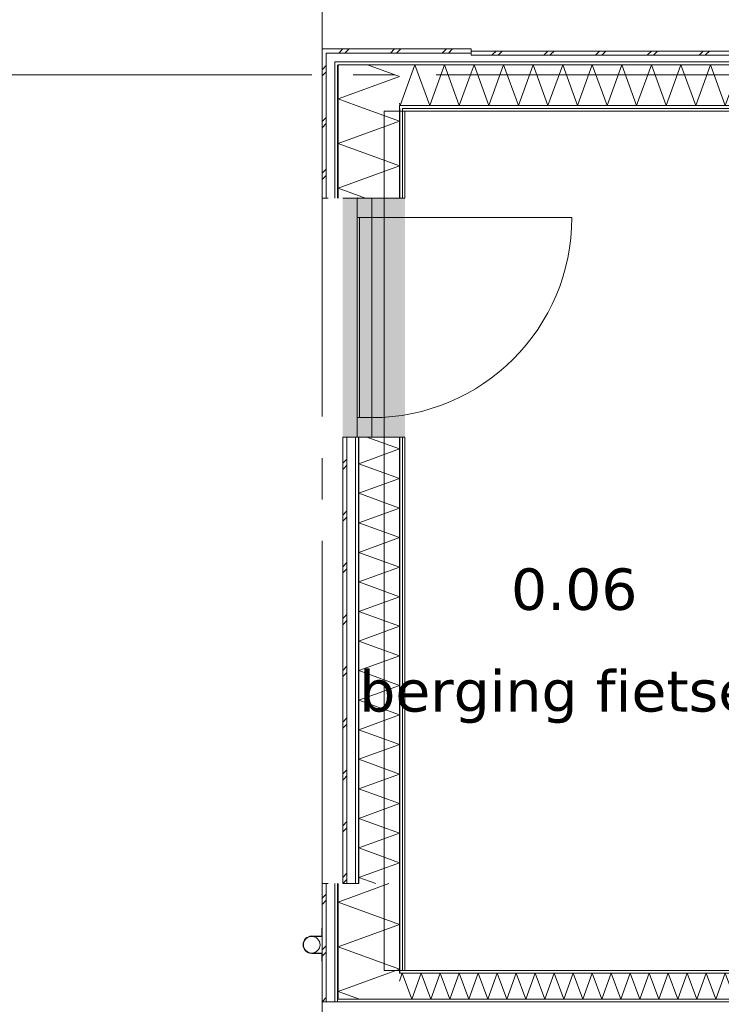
# Model space of a CAD drawing. Header units: millimetres. Extents: x -14925 to 266687, y -3550 to 35834.
# Tile 230 of 244: x 139939 to 143326, y 13512 to 18266. Entities that reach past the tile are written whole.
import ezdxf
from ezdxf.enums import TextEntityAlignment as Align

# ---------------------------------------------------------------- set-up
doc = ezdxf.new("R2010")
doc.units = ezdxf.units.MM
doc.header["$MEASUREMENT"] = 0
doc.linetypes.add('B0204', pattern=[2600, 2000, -200, 200, -200])
for name, color, linetype in [('52 Riolering.SCHOON', 7, 'Continuous'), ('A Stramien', 7, 'Continuous'), ('New_21 Buitenwanden', 7, 'Continuous'), ('New_21 Buitenwanden Afdek-arcering', 7, 'Continuous'), ('New_21 Buitenwanden Deuren', 7, 'Continuous'), ('New_21 Buitenwanden Doorsnede-arcering', 7, 'Continuous'), ('New_21 Buitenwanden Laagscheidingslijnen', 7, 'Continuous'), ('New_22 C Binnenwanden', 7, 'Continuous'), ('New_22 C Binnenwanden Doorsnede-arcering', 7, 'Continuous'), ('New_22 C Binnenwanden Laagscheidingslijnen', 7, 'Continuous'), ('New_Z Gebruiksopp', 7, 'Continuous'), ('New_Z Gebruiksopp Zone omranding', 7, 'Continuous'), ('New_Z Gebruiksopp Zone tekst', 7, 'Continuous'), ('Tekst_dim 1_ 100 .DO', 7, 'Continuous')]:
    doc.layers.add(name, color=color, linetype=linetype)
doc.styles.add('GENERATED_STYLE_1', font='verdana.ttf')
doc.styles.add('GENERATED_STYLE_2', font='verdana.ttf')
doc.dimstyles.new('GENERATED_STYLE__2', dxfattribs={"dimtxt": 400, "dimasz": 380, "dimexe": 0.18, "dimexo": 0.0625, "dimgap": 0, "dimtad": 1, "dimtih": 1, "dimtoh": 1, "dimdec": 0, "dimzin": 0, "dimdsep": 46, "dimtxsty": 'GENERATED_STYLE_2', "dimblk": 'ARROWHEAD_7', "dimblk1": 'ARROWHEAD_7', "dimblk2": 'ARROWHEAD_7', "dimcen": 0.09, "dimse1": 1, "dimse2": 1, "dimclrd": 9, "dimclre": 9, "dimclrt": 9, "dimadec": 1, "dimazin": 0, "dimtfac": 1, "dimtdec": 4, "dimtmove": 0, "dimatfit": 3, "dimfxl": 1, "dimtolj": 1, "dimtzin": 0, "dimarcsym": 0})
pattern_1 = [(270, (120873.91, 0), (100, 0), [])]
pattern_2 = [(270, (120873.9, 0), (346.41, 0), [0, -200]), (270, (121047.1, -100), (346.41, 0), [0, -200])]
pattern_3 = [(180, (120873.91, 0), (0, 100), [])]
pattern_4 = [(180, (120873.9, 0), (0, 346.41), [0, -200]), (180, (120773.9, -173.2), (0, 346.41), [0, -200])]

# ---------------------------------------------------------------- blocks, each defined once
blk = doc.blocks.new('berging fietsen_0.06_129_1', base_point=(142616.4, 15750))
at = {"layer": 'New_Z Gebruiksopp Zone tekst', "color": 2, "lineweight": 0}
for tag, style, p in [('DUMMY_941', 'GENERATED_STYLE_1', (142616.4, 15687.9)), ('DUMMY_942', 'GENERATED_STYLE_2', (142616.4, 15190.7))]:
    blk.add_attdef(tag, text='', height=200, dxfattribs=dict(at, style=style)).set_placement(p, align=Align.TOP_LEFT)
for tag, style, p in [('ROOM_NUMBER', 'GENERATED_STYLE_1', (142616.4, 15617.1)), ('ROOM_NAME', 'GENERATED_STYLE_2', (142616.4, 15126.2))]:
    blk.add_attdef(tag, text='', height=200, dxfattribs=dict(at, style=style)).set_placement(p, align=Align.TOP_CENTER)
blk = doc.blocks.new('*X3042', base_point=(120873.9, 0))
at = {"layer": 'New_21 Buitenwanden Doorsnede-arcering', "color": 7, "linetype": 'Continuous', "lineweight": 0}
for p, q in [((141498.9, 16125), (141518.9, 16145)), ((141498.9, 16095), (141503.9, 16100)), ((141503.9, 16100), (141518.9, 16115)), ((141498.9, 15875), (141518.9, 15895)), ((141498.9, 15845), (141518.9, 15865)), ((141498.9, 15625), (141518.9, 15645)), ((141498.9, 15595), (141503.9, 15600)), ((141503.9, 15600), (141518.9, 15615)), ((141498.9, 15375), (141518.9, 15395)), ((141498.9, 15345), (141518.9, 15365)), ((141498.9, 15125), (141518.9, 15145)), ((141498.9, 15095), (141503.9, 15100)), ((141503.9, 15100), (141518.9, 15115)), ((141498.9, 14875), (141518.9, 14895)), ((141498.9, 14845), (141518.9, 14865)), ((141498.9, 14625), (141518.9, 14645)), ((141498.9, 14595), (141503.9, 14600)), ((141503.9, 14600), (141518.9, 14615)), ((141498.9, 14375), (141518.9, 14395)), ((141498.9, 14345), (141518.9, 14365)), ((141498.9, 14125), (141518.9, 14145)), ((141498.9, 14095), (141503.9, 14100)), ((141503.9, 14100), (141518.9, 14115))]:
    blk.add_line(p, q, dxfattribs=at)
blk = doc.blocks.new('*X3043', base_point=(120873.9, 0))
at = {"layer": 'New_21 Buitenwanden Doorsnede-arcering', "color": 7, "linetype": 'Continuous', "lineweight": 0}
for p, q in [((141614.7, 16251), (141771.9, 16193.8)), ((141575.9, 16122.4), (141771.9, 16193.8)), ((141575.9, 16122.4), (141771.9, 16051.1)), ((141575.9, 15979.7), (141771.9, 16051.1)), ((141575.9, 15979.7), (141771.9, 15908.4)), ((141575.9, 15837.1), (141771.9, 15908.4)), ((141575.9, 15837.1), (141771.9, 15765.7)), ((141575.9, 15694.4), (141771.9, 15765.7)), ((141575.9, 15694.4), (141771.9, 15623.1)), ((141575.9, 15551.7), (141771.9, 15623.1)), ((141575.9, 15551.7), (141771.9, 15480.4)), ((141575.9, 15409), (141771.9, 15480.4)), ((141575.9, 15409), (141771.9, 15337.7)), ((141575.9, 15266.4), (141771.9, 15337.7)), ((141575.9, 15266.4), (141771.9, 15195)), ((141575.9, 15123.7), (141771.9, 15195)), ((141575.9, 15123.7), (141771.9, 15052.4)), ((141575.9, 14981), (141771.9, 15052.4)), ((141575.9, 14981), (141771.9, 14909.7)), ((141575.9, 14838.3), (141771.9, 14909.7)), ((141575.9, 14838.3), (141771.9, 14767)), ((141575.9, 14695.7), (141771.9, 14767)), ((141575.9, 14695.7), (141771.9, 14624.3)), ((141575.9, 14553), (141771.9, 14624.3)), ((141575.9, 14553), (141771.9, 14481.6)), ((141575.9, 14410.3), (141771.9, 14481.6)), ((141575.9, 14410.3), (141771.9, 14339)), ((141575.9, 14267.6), (141771.9, 14339)), ((141575.9, 14267.6), (141771.9, 14196.3)), ((141575.9, 14125), (141771.9, 14196.3)), ((141575.9, 14125), (141658.2, 14095))]:
    blk.add_line(p, q, dxfattribs=at)
blk = doc.blocks.new('D1 26[179]_1', base_point=(120873.9, 0))
at = {"layer": 'New_21 Buitenwanden Deuren', "color": 7, "linetype": 'Continuous', "lineweight": 0}
for p, q in [((141498.9, 17405), (141518.9, 17405)), ((141518.9, 17405), (141560.9, 17405)), ((141560.9, 17405), (141568.9, 17405)), ((141568.9, 16251), (141568.9, 17405)), ((141568.9, 17311), (141568.9, 17405)), ((141568.9, 17405), (141638.9, 17405)), ((141568.9, 17405), (141575.9, 17405)), ((141568.9, 17405), (141575.9, 17405)), ((141575.9, 17405), (141638.9, 17405)), ((141575.9, 17405), (141638.9, 17405)), ((141638.9, 17405), (141638.9, 17311)), ((141638.9, 17405), (141771.9, 17405)), ((141638.9, 17405), (141771.9, 17405)), ((141771.9, 17405), (141786.9, 17405)), ((141771.9, 17405), (141786.9, 17405)), ((141786.9, 17405), (141798.9, 17405)), ((141786.9, 17405), (141798.9, 17405)), ((141798.9, 17405), (141798.9, 17417)), ((141798.9, 17405), (141798.9, 17417)), ((141638.9, 17311), (141568.9, 17311)), ((141638.9, 17311), (141578.9, 17311)), ((141578.9, 17311), (141578.9, 16345)), ((141638.9, 17311), (142604.9, 17311)), ((141638.9, 16345), (141638.9, 17311)), ((141568.9, 16251), (141568.9, 16345)), ((141568.9, 16345), (141638.9, 16345)), ((141578.9, 16345), (141638.9, 16345)), ((141638.9, 16345), (141638.9, 16251)), ((141498.9, 16251), (141518.9, 16251)), ((141518.9, 16251), (141560.9, 16251)), ((141560.9, 16251), (141568.9, 16251)), ((141638.9, 16251), (141568.9, 16251)), ((141568.9, 16251), (141575.9, 16251)), ((141568.9, 16251), (141575.9, 16251)), ((141575.9, 16251), (141638.9, 16251)), ((141575.9, 16251), (141638.9, 16251)), ((141638.9, 16251), (141771.9, 16251)), ((141638.9, 16251), (141771.9, 16251)), ((141771.9, 16251), (141786.9, 16251)), ((141771.9, 16251), (141786.9, 16251)), ((141786.9, 16251), (141798.9, 16251)), ((141786.9, 16251), (141798.9, 16251)), ((141798.9, 16251), (141798.9, 16239)), ((141798.9, 16251), (141798.9, 16239))]:
    blk.add_line(p, q, dxfattribs=at)
blk.add_arc((141638.9, 17311), 966, 270, 0, dxfattribs=at)
for p in [(141568.9, 17405), (141568.9, 16251)]:
    blk.add_point(p, dxfattribs=at)
blk = doc.blocks.new('Wall_466_1', base_point=(141798.9, 14095))
at = {"layer": 'New_21 Buitenwanden Afdek-arcering', "linetype": 'Continuous', "lineweight": 0, "true_color": 0xffffff}
blk.add_hatch(color=7, dxfattribs=at).paths.add_polyline_path([(141498.9, 17405), (141498.9, 16251), (141798.9, 16251), (141798.9, 17405)])
at = {"layer": 'New_21 Buitenwanden Doorsnede-arcering', "linetype": 'Continuous', "lineweight": 0, "true_color": 0x000000}
h = blk.add_hatch(dxfattribs=at)
h.set_pattern_fill('325_Houtachtig_plaatmate_E0', color=18, style=0, pattern_type=2)
h.set_pattern_definition(pattern_1)
h.paths.add_polyline_path([(141560.9, 14095), (141575.9, 14095), (141575.9, 16251), (141560.9, 16251)])
h = blk.add_hatch(dxfattribs=at)
h.set_pattern_fill('325_Houtachtig_plaatmate_E0', color=18, style=0, pattern_type=2)
h.set_pattern_definition(pattern_1)
h.paths.add_polyline_path([(141771.9, 14095), (141786.9, 14095), (141786.9, 16251), (141771.9, 16251)])
h = blk.add_hatch(dxfattribs=at)
h.set_pattern_fill('720_Gips_0001', color=18, style=0, pattern_type=2)
h.set_pattern_definition(pattern_2)
h.paths.add_polyline_path([(141798.9, 16251), (141786.9, 16251), (141786.9, 14095), (141798.9, 14095)])
at = {"layer": 'New_21 Buitenwanden', "color": 9, "linetype": 'Continuous', "lineweight": 0}
for p, q in [((141498.9, 17405), (141518.9, 17405)), ((141518.9, 17405), (141560.9, 17405)), ((141560.9, 17405), (141568.9, 17405)), ((141568.9, 17405), (141575.9, 17405)), ((141575.9, 17405), (141638.9, 17405)), ((141638.9, 17405), (141771.9, 17405)), ((141771.9, 17405), (141786.9, 17405)), ((141786.9, 17405), (141798.9, 17405)), ((141798.9, 17405), (141798.9, 17417)), ((141498.9, 16251), (141518.9, 16251)), ((141518.9, 16251), (141560.9, 16251)), ((141560.9, 16251), (141568.9, 16251)), ((141568.9, 16251), (141575.9, 16251)), ((141575.9, 16251), (141638.9, 16251)), ((141638.9, 16251), (141771.9, 16251)), ((141771.9, 16251), (141786.9, 16251)), ((141786.9, 16251), (141798.9, 16251)), ((141798.9, 16251), (141798.9, 16239))]:
    blk.add_line(p, q, dxfattribs=at)
at = {"layer": 'New_21 Buitenwanden', "color": 9, "linetype": 'Continuous', "lineweight": 0, "flags": 128}
for points in [[(141498.9, 16251), (141498.9, 14095)], [(141798.9, 14095), (141798.9, 16251)], [(141498.9, 14095), (141575.9, 14095)]]:
    blk.add_lwpolyline(points, dxfattribs=at)
at = {"layer": 'New_21 Buitenwanden Laagscheidingslijnen', "color": 9, "linetype": 'Continuous', "lineweight": 0}
for p, q in [((141518.9, 16251), (141518.9, 14095)), ((141560.9, 16251), (141560.9, 14095)), ((141575.9, 16251), (141575.9, 14095)), ((141771.9, 16251), (141771.9, 14095)), ((141786.9, 16251), (141786.9, 14095))]:
    blk.add_line(p, q, dxfattribs=at)
at = {"layer": 'New_21 Buitenwanden', "color": 1, "lineweight": 0}
for name in ['*X3043', '*X3042']:
    blk.add_blockref(name, (120873.9, 0), dxfattribs=at)
at = {"layer": 'New_21 Buitenwanden Deuren', "color": 7, "linetype": 'Continuous', "lineweight": 0}
blk.add_blockref('D1 26[179]_1', (120873.9, 0), dxfattribs=at)
blk = doc.blocks.new('*X3104', base_point=(120873.9, 0))
at = {"layer": 'New_21 Buitenwanden Doorsnede-arcering', "color": 7, "linetype": 'Continuous', "lineweight": 0}
for p, q in [((141478.9, 18105), (141498.9, 18125)), ((141508.9, 18105), (141528.9, 18125)), ((141728.9, 18105), (141748.9, 18125)), ((141758.9, 18105), (141778.9, 18125)), ((141978.9, 18105), (141998.9, 18125)), ((142008.9, 18105), (142028.9, 18125))]:
    blk.add_line(p, q, dxfattribs=at)
blk = doc.blocks.new('*X3106', base_point=(120873.9, 0))
at = {"layer": 'New_21 Buitenwanden Doorsnede-arcering', "color": 7, "linetype": 'Continuous', "lineweight": 0}
for p, q in [((141847.3, 18048), (141776, 17852)), ((141847.3, 18048), (141918.7, 17852)), ((141990, 18048), (141918.7, 17852)), ((141990, 18048), (142061.3, 17852)), ((142118.9, 18010.2), (142061.3, 17852)), ((141771.9, 17863.2), (141776, 17852))]:
    blk.add_line(p, q, dxfattribs=at)
blk = doc.blocks.new('Wall_477_1', base_point=(141798.9, 17825))
at = {"layer": 'New_21 Buitenwanden Doorsnede-arcering', "linetype": 'Continuous', "lineweight": 0, "true_color": 0x000000}
h = blk.add_hatch(dxfattribs=at)
h.set_pattern_fill('325_Houtachtig_plaatmate_E0', color=18, style=0, pattern_type=2)
h.set_pattern_definition(pattern_3)
h.paths.add_polyline_path([(141475.9, 18048), (141475.9, 18063), (141460.9, 18063), (141460.9, 18048)])
h = blk.add_hatch(dxfattribs=at)
h.set_pattern_fill('325_Houtachtig_plaatmate_E0', color=18, style=0, pattern_type=2)
h.set_pattern_definition(pattern_3)
h.paths.add_polyline_path([(141501.6, 18048), (141481.6, 18063), (141475.9, 18063), (141475.9, 18048)])
h = blk.add_hatch(dxfattribs=at)
h.set_pattern_fill('325_Houtachtig_plaatmate_E0', color=18, style=0, pattern_type=2)
h.set_pattern_definition(pattern_3)
h.paths.add_polyline_path([(142118.9, 18063), (141481.6, 18063), (141501.6, 18048), (142118.9, 18048)])
h = blk.add_hatch(dxfattribs=at)
h.set_pattern_fill('325_Houtachtig_plaatmate_E0', color=18, style=0, pattern_type=2)
h.set_pattern_definition(pattern_3)
h.paths.add_polyline_path([(141771.9, 17845.2), (141782.9, 17837), (141786.9, 17837), (141786.9, 17852), (141771.9, 17852)])
h = blk.add_hatch(dxfattribs=at)
h.set_pattern_fill('325_Houtachtig_plaatmate_E0', color=18, style=0, pattern_type=2)
h.set_pattern_definition(pattern_3)
h.paths.add_polyline_path([(141782.9, 17837), (141771.9, 17845.2), (141771.9, 17837)])
h = blk.add_hatch(dxfattribs=at)
h.set_pattern_fill('325_Houtachtig_plaatmate_E0', color=18, style=0, pattern_type=2)
h.set_pattern_definition(pattern_3)
h.paths.add_polyline_path([(141786.9, 17837), (142118.9, 17837), (142118.9, 17852), (141786.9, 17852)])
h = blk.add_hatch(dxfattribs=at)
h.set_pattern_fill('720_Gips_0001', color=18, style=0, pattern_type=2)
h.set_pattern_definition(pattern_4)
h.paths.add_polyline_path([(141786.9, 17837), (141786.9, 17834), (141798.9, 17825), (141798.9, 17837)])
h = blk.add_hatch(dxfattribs=at)
h.set_pattern_fill('720_Gips_0001', color=18, style=0, pattern_type=2)
h.set_pattern_definition(pattern_4)
h.paths.add_polyline_path([(141798.9, 17825), (141786.9, 17834), (141786.9, 17825)])
h = blk.add_hatch(dxfattribs=at)
h.set_pattern_fill('720_Gips_0001', color=18, style=0, pattern_type=2)
h.set_pattern_definition(pattern_4)
h.paths.add_polyline_path([(141798.9, 17825), (142118.9, 17825), (142118.9, 17837), (141798.9, 17837)])
at = {"layer": 'New_21 Buitenwanden', "color": 9, "linetype": 'Continuous', "lineweight": 0, "flags": 128}
for points in [[(141398.9, 18125), (141398.9, 18105)], [(142118.9, 18125), (141398.9, 18125)], [(142118.9, 18125), (142118.9, 18105)], [(142118.9, 18105), (142118.9, 18095)], [(141798.9, 17825), (142118.9, 17825)]]:
    blk.add_lwpolyline(points, dxfattribs=at)
at = {"layer": 'New_21 Buitenwanden Laagscheidingslijnen', "color": 9, "linetype": 'Continuous', "lineweight": 0}
for p, q in [((141425.6, 18105), (141418.9, 18105)), ((141418.9, 18105), (141418.9, 18063)), ((141460.9, 18105), (141425.6, 18105)), ((142118.9, 18105), (141460.9, 18105)), ((141475.9, 18063), (141460.9, 18063)), ((141460.9, 18063), (141460.9, 18048)), ((141481.6, 18063), (141475.9, 18063)), ((141501.6, 18048), (141475.9, 18048)), ((142118.9, 18063), (141481.6, 18063)), ((141771.9, 18048), (141501.6, 18048)), ((142118.9, 18048), (141771.9, 18048)), ((141786.9, 17852), (141771.9, 17852)), ((141771.9, 17845.2), (141771.9, 17852)), ((141771.9, 17845.2), (141771.9, 17837)), ((142118.9, 17852), (141786.9, 17852)), ((141798.9, 17837), (141786.9, 17837)), ((141786.9, 17834), (141786.9, 17837)), ((141786.9, 17834), (141786.9, 17825)), ((142118.9, 17837), (141798.9, 17837))]:
    blk.add_line(p, q, dxfattribs=at)
at = {"layer": 'New_21 Buitenwanden', "color": 1, "lineweight": 0}
for name in ['*X3104', '*X3106']:
    blk.add_blockref(name, (120873.9, 0), dxfattribs=at)
blk = doc.blocks.new('*X3112', base_point=(120873.9, 0))
at = {"layer": 'New_22 C Binnenwanden Doorsnede-arcering', "color": 7, "linetype": 'Continuous', "lineweight": 0}
for p, q in [((141786.2, 13663), (141771.9, 13623.8)), ((141786.2, 13663), (141832, 13537)), ((141877.9, 13663), (141832, 13537)), ((141877.9, 13663), (141923.8, 13537)), ((141969.6, 13663), (141923.8, 13537)), ((141969.6, 13663), (142015.5, 13537)), ((142061.3, 13663), (142015.5, 13537)), ((142061.3, 13663), (142107.2, 13537)), ((142153.1, 13663), (142107.2, 13537)), ((142153.1, 13663), (142198.9, 13537)), ((142244.8, 13663), (142198.9, 13537)), ((142244.8, 13663), (142290.6, 13537)), ((142336.5, 13663), (142290.6, 13537)), ((142336.5, 13663), (142382.4, 13537)), ((142428.2, 13663), (142382.4, 13537)), ((142428.2, 13663), (142474.1, 13537)), ((142519.9, 13663), (142474.1, 13537)), ((142519.9, 13663), (142565.8, 13537)), ((142611.7, 13663), (142565.8, 13537)), ((142611.7, 13663), (142657.5, 13537)), ((142703.4, 13663), (142657.5, 13537)), ((142703.4, 13663), (142749.2, 13537)), ((142795.1, 13663), (142749.2, 13537)), ((142795.1, 13663), (142841, 13537)), ((142886.8, 13663), (142841, 13537)), ((142886.8, 13663), (142932.7, 13537)), ((142978.5, 13663), (142932.7, 13537)), ((142978.5, 13663), (143024.4, 13537)), ((143070.3, 13663), (143024.4, 13537)), ((143070.3, 13663), (143116.1, 13537)), ((143162, 13663), (143116.1, 13537)), ((143162, 13663), (143207.9, 13537)), ((143253.7, 13663), (143207.9, 13537)), ((143253.7, 13663), (143299.6, 13537)), ((143345.4, 13663), (143299.6, 13537)), ((143345.4, 13663), (143391.3, 13537)), ((143437.2, 13663), (143391.3, 13537)), ((143437.2, 13663), (143483, 13537)), ((143510.9, 13613.6), (143483, 13537))]:
    blk.add_line(p, q, dxfattribs=at)
blk = doc.blocks.new('Wall_478_1', base_point=(148248.9, 13675))
at = {"layer": 'New_22 C Binnenwanden Doorsnede-arcering', "linetype": 'Continuous', "lineweight": 0, "true_color": 0x000000}
h = blk.add_hatch(dxfattribs=at)
h.set_pattern_fill('325_Houtachtig_plaatmate_E0', color=18, style=0, pattern_type=2)
h.set_pattern_definition(pattern_3)
h.paths.add_polyline_path([(141786.9, 13670.5), (141798.9, 13675), (141786.9, 13675)])
h = blk.add_hatch(dxfattribs=at)
h.set_pattern_fill('325_Houtachtig_plaatmate_E0', color=18, style=0, pattern_type=2)
h.set_pattern_definition(pattern_3)
h.paths.add_polyline_path([(141786.9, 13663), (143498.9, 13663), (143498.9, 13675), (141798.9, 13675), (141786.9, 13670.5)])
h = blk.add_hatch(dxfattribs=at)
h.set_pattern_fill('325_Houtachtig_plaatmate_E0', color=18, style=0, pattern_type=2)
h.set_pattern_definition(pattern_3)
h.paths.add_polyline_path([(141475.9, 13525), (148571.9, 13525), (148571.9, 13537), (141475.9, 13537)])
at = {"layer": 'New_21 Buitenwanden Laagscheidingslijnen', "color": 1, "linetype": 'Continuous', "lineweight": 0}
blk.add_line((141798.9, 13675), (141786.9, 13675), dxfattribs=at)
at = {"layer": 'New_22 C Binnenwanden', "color": 1, "linetype": 'Continuous', "lineweight": 0, "flags": 128}
for points in [[(143498.9, 13675), (141798.9, 13675)], [(141475.9, 13525), (148571.9, 13525)]]:
    blk.add_lwpolyline(points, dxfattribs=at)
at = {"layer": 'New_22 C Binnenwanden Laagscheidingslijnen', "color": 1, "linetype": 'Continuous', "lineweight": 0}
for p, q in [((141771.9, 13663), (141786.9, 13663)), ((143510.9, 13663), (141786.9, 13663)), ((141475.9, 13537), (141771.9, 13537)), ((148275.9, 13537), (141771.9, 13537))]:
    blk.add_line(p, q, dxfattribs=at)
at = {"layer": 'New_22 C Binnenwanden', "color": 1, "lineweight": 0}
blk.add_blockref('*X3112', (120873.9, 0), dxfattribs=at)
blk = doc.blocks.new('*X3237', base_point=(120873.9, 0))
at = {"layer": 'New_21 Buitenwanden Doorsnede-arcering', "color": 7, "linetype": 'Continuous', "lineweight": 0}
for p in [(141617.4, 18048), (141640.4, 17943.9)]:
    blk.add_line(p, (141771.9, 17991.8), dxfattribs=at)
blk = doc.blocks.new('*X3239', base_point=(120873.9, 0))
at = {"layer": 'New_21 Buitenwanden Doorsnede-arcering', "color": 7, "linetype": 'Continuous', "lineweight": 0}
for p, q in [((141398.9, 18025), (141418.9, 18045)), ((141398.9, 17995), (141403.9, 18000)), ((141403.9, 18000), (141418.9, 18015)), ((141398.9, 17775), (141418.9, 17795)), ((141398.9, 17745), (141418.9, 17765)), ((141398.9, 17525), (141418.9, 17545)), ((141398.9, 17495), (141403.9, 17500)), ((141403.9, 17500), (141418.9, 17515))]:
    blk.add_line(p, q, dxfattribs=at)
blk = doc.blocks.new('*X3240', base_point=(120873.9, 0))
at = {"layer": 'New_21 Buitenwanden Doorsnede-arcering', "color": 7, "linetype": 'Continuous', "lineweight": 0}
for q in [(141640.4, 17943.9), (141563.9, 17852)]:
    blk.add_line((141475.9, 17884), q, dxfattribs=at)
blk = doc.blocks.new('*X3241', base_point=(120873.9, 0))
at = {"layer": 'New_21 Buitenwanden Doorsnede-arcering', "color": 7, "linetype": 'Continuous', "lineweight": 0}
for p, q in [((141563.9, 17852), (141771.9, 17776.3)), ((141475.9, 17668.6), (141771.9, 17776.3)), ((141475.9, 17668.6), (141771.9, 17560.8)), ((141475.9, 17453.1), (141771.9, 17560.8)), ((141475.9, 17453.1), (141608.1, 17405))]:
    blk.add_line(p, q, dxfattribs=at)
blk = doc.blocks.new('Wall_501_1', base_point=(141798.9, 17405))
at = {"layer": 'New_21 Buitenwanden Doorsnede-arcering', "linetype": 'Continuous', "lineweight": 0, "true_color": 0x000000}
h = blk.add_hatch(dxfattribs=at)
h.set_pattern_fill('325_Houtachtig_plaatmate_E0', color=18, style=0, pattern_type=2)
h.set_pattern_definition(pattern_1)
h.paths.add_polyline_path([(141460.9, 18048), (141460.9, 17405), (141475.9, 17405), (141475.9, 18048)])
h = blk.add_hatch(dxfattribs=at)
h.set_pattern_fill('325_Houtachtig_plaatmate_E0', color=18, style=0, pattern_type=2)
h.set_pattern_definition(pattern_1)
h.paths.add_polyline_path([(141771.9, 17837), (141771.9, 17405), (141786.9, 17405), (141786.9, 17834), (141782.9, 17837)])
h = blk.add_hatch(dxfattribs=at)
h.set_pattern_fill('325_Houtachtig_plaatmate_E0', color=18, style=0, pattern_type=2)
h.set_pattern_definition(pattern_1)
h.paths.add_polyline_path([(141786.9, 17837), (141782.9, 17837), (141786.9, 17834)])
h = blk.add_hatch(dxfattribs=at)
h.set_pattern_fill('720_Gips_0001', color=18, style=0, pattern_type=2)
h.set_pattern_definition(pattern_2)
h.paths.add_polyline_path([(141786.9, 17825), (141786.9, 17405), (141798.9, 17405), (141798.9, 17825)])
at = {"layer": 'New_21 Buitenwanden', "color": 9, "linetype": 'Continuous', "lineweight": 0, "flags": 128}
for points in [[(141398.9, 18105), (141398.9, 17405)], [(141798.9, 17405), (141798.9, 17825)], [(141398.9, 17405), (141418.9, 17405)], [(141418.9, 17405), (141428.9, 17405)]]:
    blk.add_lwpolyline(points, dxfattribs=at)
at = {"layer": 'New_21 Buitenwanden Laagscheidingslijnen', "color": 9, "linetype": 'Continuous', "lineweight": 0}
for p, q in [((141418.9, 18105), (141418.9, 18063)), ((141418.9, 18063), (141418.9, 17405)), ((141460.9, 18063), (141460.9, 18048)), ((141460.9, 18048), (141460.9, 17405)), ((141501.6, 18048), (141475.9, 18048)), ((141475.9, 18048), (141475.9, 17852)), ((141771.9, 18048), (141501.6, 18048)), ((141475.9, 17852), (141475.9, 17405)), ((141771.9, 17845.2), (141771.9, 17852)), ((141771.9, 17845.2), (141771.9, 17837)), ((141771.9, 17837), (141771.9, 17405)), ((141786.9, 17834), (141786.9, 17837)), ((141786.9, 17834), (141786.9, 17825)), ((141786.9, 17825), (141786.9, 17405))]:
    blk.add_line(p, q, dxfattribs=at)
at = {"layer": 'New_21 Buitenwanden', "color": 1, "lineweight": 0}
for name in ['*X3239', '*X3237', '*X3240', '*X3241']:
    blk.add_blockref(name, (120873.9, 0), dxfattribs=at)
blk = doc.blocks.new('*X3244', base_point=(120873.9, 0))
at = {"layer": 'New_21 Buitenwanden Doorsnede-arcering', "color": 7, "linetype": 'Continuous', "lineweight": 0}
blk.add_line((141504, 13564.4), (141579.3, 13537), dxfattribs=at)
blk = doc.blocks.new('*X3246', base_point=(120873.9, 0))
at = {"layer": 'New_21 Buitenwanden Doorsnede-arcering', "color": 7, "linetype": 'Continuous', "lineweight": 0}
for p, q in [((141398.9, 14025), (141418.9, 14045)), ((141398.9, 13995), (141403.9, 14000)), ((141403.9, 14000), (141418.9, 14015)), ((141398.9, 13775), (141418.9, 13795)), ((141398.9, 13745), (141418.9, 13765)), ((141398.9, 13525), (141418.9, 13545))]:
    blk.add_line(p, q, dxfattribs=at)
blk = doc.blocks.new('*X3247', base_point=(120873.9, 0))
at = {"layer": 'New_21 Buitenwanden Doorsnede-arcering', "color": 7, "linetype": 'Continuous', "lineweight": 0}
for p, q in [((141475.9, 14005.6), (141721.6, 14095)), ((141475.9, 14005.6), (141771.9, 13897.8)), ((141475.9, 13790.1), (141771.9, 13897.8)), ((141475.9, 13790.1), (141771.9, 13682.4)), ((141718.7, 13663), (141771.9, 13682.4))]:
    blk.add_line(p, q, dxfattribs=at)
blk = doc.blocks.new('*X3248', base_point=(120873.9, 0))
at = {"layer": 'New_21 Buitenwanden Doorsnede-arcering', "color": 7, "linetype": 'Continuous', "lineweight": 0}
for q in [(141718.7, 13663), (141504, 13564.4)]:
    blk.add_line((141475.9, 13574.6), q, dxfattribs=at)
blk = doc.blocks.new('Wall_502_1', base_point=(141798.9, 13675))
at = {"layer": 'New_21 Buitenwanden Doorsnede-arcering', "linetype": 'Continuous', "lineweight": 0, "true_color": 0x000000}
h = blk.add_hatch(dxfattribs=at)
h.set_pattern_fill('325_Houtachtig_plaatmate_E0', color=18, style=0, pattern_type=2)
h.set_pattern_definition(pattern_1)
h.paths.add_polyline_path([(141460.9, 14095), (141460.9, 13548.2), (141475.9, 13553.9), (141475.9, 14095)])
h = blk.add_hatch(dxfattribs=at)
h.set_pattern_fill('325_Houtachtig_plaatmate_E0', color=18, style=0, pattern_type=2)
h.set_pattern_definition(pattern_1)
h.paths.add_polyline_path([(141786.9, 13675), (141786.9, 14095), (141771.9, 14095), (141771.9, 13675)])
h = blk.add_hatch(dxfattribs=at)
h.set_pattern_fill('720_Gips_0001', color=18, style=0, pattern_type=2)
h.set_pattern_definition(pattern_2)
h.paths.add_polyline_path([(141798.9, 13675), (141798.9, 14095), (141786.9, 14095), (141786.9, 13675)])
h = blk.add_hatch(dxfattribs=at)
h.set_pattern_fill('325_Houtachtig_plaatmate_E0', color=18, style=0, pattern_type=2)
h.set_pattern_definition(pattern_1)
h.paths.add_polyline_path([(141771.9, 13675), (141771.9, 13664.9), (141786.9, 13670.5), (141786.9, 13675)])
h = blk.add_hatch(dxfattribs=at)
h.set_pattern_fill('325_Houtachtig_plaatmate_E0', color=18, style=0, pattern_type=2)
h.set_pattern_definition(pattern_1)
h.paths.add_polyline_path([(141771.9, 13663), (141786.9, 13663), (141786.9, 13670.5), (141771.9, 13664.9)])
h = blk.add_hatch(dxfattribs=at)
h.set_pattern_fill('325_Houtachtig_plaatmate_E0', color=18, style=0, pattern_type=2)
h.set_pattern_definition(pattern_1)
h.paths.add_polyline_path([(141460.9, 13537), (141475.9, 13537), (141475.9, 13553.9), (141460.9, 13548.2)])
h = blk.add_hatch(dxfattribs=at)
h.set_pattern_fill('325_Houtachtig_plaatmate_E0', color=18, style=0, pattern_type=2)
h.set_pattern_definition(pattern_1)
h.paths.add_polyline_path([(141460.9, 13525), (141475.9, 13525), (141475.9, 13537), (141460.9, 13537)])
at = {"layer": 'New_21 Buitenwanden', "color": 9, "linetype": 'Continuous', "lineweight": 0, "flags": 128}
for points in [[(141398.9, 14095), (141418.9, 14095)], [(141398.9, 14095), (141398.9, 13525)], [(141418.9, 14095), (141428.9, 14095)], [(141798.9, 13675), (141798.9, 14095)]]:
    blk.add_lwpolyline(points, dxfattribs=at)
at = {"layer": 'New_21 Buitenwanden Laagscheidingslijnen', "color": 9, "linetype": 'Continuous', "lineweight": 0}
for p, q in [((141418.9, 14095), (141418.9, 13532.5)), ((141460.9, 14095), (141460.9, 13548.2)), ((141475.9, 14095), (141475.9, 13663)), ((141771.9, 14095), (141771.9, 13675)), ((141786.9, 14095), (141786.9, 13675)), ((141475.9, 13663), (141475.9, 13553.9)), ((141771.9, 13675), (141771.9, 13664.9))]:
    blk.add_line(p, q, dxfattribs=at)
at = {"layer": 'New_21 Buitenwanden Laagscheidingslijnen', "color": 1, "linetype": 'Continuous', "lineweight": 0}
blk.add_line((141798.9, 13675), (141786.9, 13675), dxfattribs=at)
at = {"layer": 'New_22 C Binnenwanden', "color": 9, "linetype": 'Continuous', "lineweight": 0, "flags": 128}
for points in [[(141398.9, 13525), (141418.9, 13525)], [(141418.9, 13525), (141460.9, 13525)], [(141460.9, 13525), (141475.9, 13525)]]:
    blk.add_lwpolyline(points, dxfattribs=at)
at = {"layer": 'New_22 C Binnenwanden Laagscheidingslijnen', "color": 9, "linetype": 'Continuous', "lineweight": 0}
for p, q in [((141771.9, 13663), (141771.9, 13664.9)), ((141475.9, 13537), (141475.9, 13553.9)), ((141418.9, 13525), (141418.9, 13532.5)), ((141460.9, 13537), (141460.9, 13548.2)), ((141460.9, 13525), (141460.9, 13537))]:
    blk.add_line(p, q, dxfattribs=at)
at = {"layer": 'New_22 C Binnenwanden Laagscheidingslijnen', "color": 1, "linetype": 'Continuous', "lineweight": 0}
for p, q in [((141771.9, 13663), (141786.9, 13663)), ((141475.9, 13537), (141771.9, 13537))]:
    blk.add_line(p, q, dxfattribs=at)
at = {"layer": 'New_21 Buitenwanden', "color": 1, "lineweight": 0}
for name in ['*X3247', '*X3246', '*X3248', '*X3244']:
    blk.add_blockref(name, (120873.9, 0), dxfattribs=at)
blk = doc.blocks.new('*X3712', base_point=(120873.9, 0))
at = {"layer": 'New_21 Buitenwanden Doorsnede-arcering', "color": 7, "linetype": 'Continuous', "lineweight": 0}
for p, q in [((142223.9, 18100), (142238.9, 18115)), ((142253.9, 18100), (142268.9, 18115)), ((142473.9, 18100), (142488.9, 18115)), ((142503.9, 18100), (142518.9, 18115)), ((142723.9, 18100), (142738.9, 18115)), ((142753.9, 18100), (142768.9, 18115)), ((142973.9, 18100), (142988.9, 18115)), ((143003.9, 18100), (143018.9, 18115)), ((143223.9, 18100), (143238.9, 18115)), ((143253.9, 18100), (143268.9, 18115)), ((142218.9, 18095), (142223.9, 18100)), ((142248.9, 18095), (142253.9, 18100)), ((142468.9, 18095), (142473.9, 18100)), ((142498.9, 18095), (142503.9, 18100)), ((142718.9, 18095), (142723.9, 18100)), ((142748.9, 18095), (142753.9, 18100)), ((142968.9, 18095), (142973.9, 18100)), ((142998.9, 18095), (143003.9, 18100)), ((143218.9, 18095), (143223.9, 18100)), ((143248.9, 18095), (143253.9, 18100))]:
    blk.add_line(p, q, dxfattribs=at)
blk = doc.blocks.new('*X3717', base_point=(120873.9, 0))
at = {"layer": 'New_21 Buitenwanden Doorsnede-arcering', "color": 7, "linetype": 'Continuous', "lineweight": 0}
for p, q in [((142132.7, 18048), (142118.9, 18010.2)), ((142132.7, 18048), (142204, 17852)), ((142275.4, 18048), (142204, 17852)), ((142275.4, 18048), (142346.7, 17852)), ((142418, 18048), (142346.7, 17852)), ((142418, 18048), (142489.4, 17852)), ((142560.7, 18048), (142489.4, 17852)), ((142560.7, 18048), (142632, 17852)), ((142703.4, 18048), (142632, 17852)), ((142703.4, 18048), (142774.7, 17852)), ((142846.1, 18048), (142774.7, 17852)), ((142846.1, 18048), (142917.4, 17852)), ((142988.7, 18048), (142917.4, 17852)), ((142988.7, 18048), (143060.1, 17852)), ((143131.4, 18048), (143060.1, 17852)), ((143131.4, 18048), (143202.8, 17852)), ((143274.1, 18048), (143202.8, 17852)), ((143274.1, 18048), (143345.4, 17852)), ((143416.8, 18048), (143345.4, 17852)), ((143416.8, 18048), (143488.1, 17852)), ((143510.9, 17914.6), (143488.1, 17852))]:
    blk.add_line(p, q, dxfattribs=at)
blk = doc.blocks.new('Wall_584_1', base_point=(142118.9, 17825))
at = {"layer": 'New_21 Buitenwanden Doorsnede-arcering', "linetype": 'Continuous', "lineweight": 0, "true_color": 0x000000}
h = blk.add_hatch(dxfattribs=at)
h.set_pattern_fill('325_Houtachtig_plaatmate_E0', color=18, style=0, pattern_type=2)
h.set_pattern_definition(pattern_3)
h.paths.add_polyline_path([(142118.9, 18063), (142118.9, 18048), (146018.9, 18048), (146018.9, 18063)])
h = blk.add_hatch(dxfattribs=at)
h.set_pattern_fill('325_Houtachtig_plaatmate_E0', color=18, style=0, pattern_type=2)
h.set_pattern_definition(pattern_3)
h.paths.add_polyline_path([(143498.9, 17852), (142118.9, 17852), (142118.9, 17837), (143498.9, 17837)])
h = blk.add_hatch(dxfattribs=at)
h.set_pattern_fill('720_Gips_0001', color=18, style=0, pattern_type=2)
h.set_pattern_definition(pattern_4)
h.paths.add_polyline_path([(143498.9, 17837), (142118.9, 17837), (142118.9, 17825), (143498.9, 17825)])
at = {"layer": 'New_21 Buitenwanden', "color": 9, "linetype": 'Continuous', "lineweight": 0, "flags": 128}
for points in [[(146018.9, 18115), (142118.9, 18115)], [(142118.9, 18105), (142118.9, 18095)], [(142118.9, 17825), (143498.9, 17825)]]:
    blk.add_lwpolyline(points, dxfattribs=at)
at = {"layer": 'New_21 Buitenwanden Laagscheidingslijnen', "color": 9, "linetype": 'Continuous', "lineweight": 0}
for p, q in [((146018.9, 18095), (142118.9, 18095)), ((146018.9, 18063), (142118.9, 18063)), ((143510.9, 18048), (142118.9, 18048)), ((143498.9, 17852), (142118.9, 17852)), ((143498.9, 17837), (142118.9, 17837))]:
    blk.add_line(p, q, dxfattribs=at)
at = {"layer": 'New_21 Buitenwanden', "color": 1, "lineweight": 0}
for name in ['*X3712', '*X3717']:
    blk.add_blockref(name, (120873.9, 0), dxfattribs=at)
blk = doc.blocks.new('Standard grid marker_2')
at = {"layer": 'A Stramien', "color": 7, "linetype": 'B0204', "lineweight": 0}
blk.add_line((1000, 0), (24500, 0), dxfattribs=at)
at = {"layer": 'A Stramien', "color": 9, "lineweight": 0, "style": 'GENERATED_STYLE_2'}
blk.add_attdef('AC_MarkerText_1', text='', height=400, rotation=90, dxfattribs=at).set_placement((-948.6, -142.5), align=Align.TOP_CENTER)
blk = doc.blocks.new('Regenpijp 26[173]_1', base_point=(141358.9, 13800))
at = {"layer": '52 Riolering.SCHOON', "color": 7, "linetype": 'Continuous', "lineweight": 0, "flags": 128}
for points in [[(141398.9, 13720), (141398.9, 13759.8), (141348.9, 13759.8, -1), (141348.9, 13840.2), (141398.9, 13840.2), (141398.9, 13880), (141396.9, 13880), (141396.9, 13842), (141348.9, 13842, 1), (141348.9, 13758), (141396.9, 13758), (141396.9, 13720)], [(141398.9, 13720), (141398.9, 13759.8), (141348.9, 13759.8, -1), (141348.9, 13840.2), (141398.9, 13840.2), (141398.9, 13880), (141396.9, 13880), (141396.9, 13842), (141348.9, 13842, 1), (141348.9, 13758), (141396.9, 13758), (141396.9, 13720)], [(141398.9, 13720), (141398.9, 13759.8), (141348.9, 13759.8, -1), (141348.9, 13840.2), (141398.9, 13840.2), (141398.9, 13880), (141396.9, 13880), (141396.9, 13842), (141348.9, 13842, 1), (141348.9, 13758), (141396.9, 13758), (141396.9, 13720)], [(141398.9, 13720), (141398.9, 13759.8), (141348.9, 13759.8, -1), (141348.9, 13840.2), (141398.9, 13840.2), (141398.9, 13880), (141396.9, 13880), (141396.9, 13842), (141348.9, 13842, 1), (141348.9, 13758), (141396.9, 13758), (141396.9, 13720)], [(141398.9, 13720), (141398.9, 13759.8), (141348.9, 13759.8, -1), (141348.9, 13840.2), (141398.9, 13840.2), (141398.9, 13880), (141396.9, 13880), (141396.9, 13842), (141348.9, 13842, 1), (141348.9, 13758), (141396.9, 13758), (141396.9, 13720)], [(141398.9, 13720), (141398.9, 13759.8), (141348.9, 13759.8, -1), (141348.9, 13840.2), (141398.9, 13840.2), (141398.9, 13880), (141396.9, 13880), (141396.9, 13842), (141348.9, 13842, 1), (141348.9, 13758), (141396.9, 13758), (141396.9, 13720)], [(141398.9, 13720), (141398.9, 13759.8), (141348.9, 13759.8, -1), (141348.9, 13840.2), (141398.9, 13840.2), (141398.9, 13880), (141396.9, 13880), (141396.9, 13842), (141348.9, 13842, 1), (141348.9, 13758), (141396.9, 13758), (141396.9, 13720)], [(141398.9, 13720), (141398.9, 13759.8), (141348.9, 13759.8, -1), (141348.9, 13840.2), (141398.9, 13840.2), (141398.9, 13880), (141396.9, 13880), (141396.9, 13842), (141348.9, 13842, 1), (141348.9, 13758), (141396.9, 13758), (141396.9, 13720)], [(141348.9, 13840, -1), (141348.9, 13760, -1)]]:
    blk.add_lwpolyline(points, format="xyb", close=True, dxfattribs=at)
blk = doc.blocks.new('Standard grid marker_3')
at = {"layer": 'A Stramien', "color": 7, "linetype": 'B0204', "lineweight": 0}
blk.add_line((1000, 0), (46550, 0), dxfattribs=at)
at = {"layer": 'A Stramien', "color": 9, "lineweight": 0, "style": 'GENERATED_STYLE_2'}
for tag, p in [('AC_MarkerText_1_0', (-600, 206.1)), ('AC_MarkerText_1_1', (48150, 206.1))]:
    blk.add_attdef(tag, text='', height=400, dxfattribs=at).set_placement(p, align=Align.TOP_CENTER)
blk = doc.blocks.new('*D3820', base_point=(120873.9, 0))
at = {"layer": 'Tekst_dim 1_ 100 .DO', "color": 9, "linetype": 'Continuous', "lineweight": 0}
for p, q in [((138998.9, 19125), (138998.9, 19875)), ((141398.9, 19125), (141398.9, 19875)), ((138973.9, 19500), (139098.9, 19500)), ((139098.9, 19500), (141498.9, 19500))]:
    blk.add_line(p, q, dxfattribs=at)
for centre in [(138998.9, 19500), (141398.9, 19500)]:
    blk.add_circle(centre, 100, dxfattribs=at)
at = {"layer": 'Tekst_dim 1_ 100 .DO', "color": 9, "lineweight": 0, "char_height": 400, "attachment_point": 7, "style": 'GENERATED_STYLE_2'}
for s, insert in [('\\A1;{\\pql;\\fVerdana|b0|i0|c0|p0;\\W1.000000;2.400}', (139401.6, 19580)), ('\\A1;{\\pql;\\fVerdana|b0|i0|c0|p0;\\W1.000000;125}', (139098.9, 19020))]:
    blk.add_mtext(s, dxfattribs=dict(at, insert=insert))
blk = doc.blocks.new('ARROWHEAD_7')
at = {"color": 0, "linetype": 'Continuous', "lineweight": 0}
for p, q in [((0, -0.25), (0, 0.25)), ((0, 0), (-1, 0)), ((-0.25, 0), (0.25, 0))]:
    blk.add_line(p, q, dxfattribs=at)
blk.add_circle((0, 0), 0.25, dxfattribs=at)

msp = doc.modelspace()

# ---------------------------------------------------------------- linework, layer by layer
at = {"layer": 'New_Z Gebruiksopp Zone omranding', "color": 151, "linetype": 'Continuous', "lineweight": 0, "true_color": 0x94b5eb, "flags": 128}
msp.add_lwpolyline([(141698.9, 13675), (143533.9, 13675), (143533.9, 17825), (141698.9, 17825)], close=True, dxfattribs=at)

# ---------------------------------------------------------------- block references
at = {"layer": '52 Riolering.SCHOON', "color": 7, "linetype": 'Continuous', "lineweight": 0}
msp.add_blockref('Regenpijp 26[173]_1', (141358.9, 13800), dxfattribs=at)
at = {"layer": 'A Stramien', "color": 1, "linetype": 'Continuous', "lineweight": 0, "xscale": -1, "zscale": 1000, "rotation": 90}
msp.add_blockref('Standard grid marker_2', (141398.9, 21950), dxfattribs=at)
at = {"layer": 'A Stramien', "color": 1, "linetype": 'Continuous', "lineweight": 0, "zscale": 1000}
msp.add_blockref('Standard grid marker_3', (107148.9, 18000), dxfattribs=at)
at = {"layer": 'New_21 Buitenwanden', "color": 1, "lineweight": 0}
for name, p in [('Wall_477_1', (141798.9, 17825)), ('Wall_584_1', (142118.9, 17825)), ('Wall_501_1', (141798.9, 17405)), ('Wall_466_1', (141798.9, 14095)), ('Wall_502_1', (141798.9, 13675))]:
    msp.add_blockref(name, p, dxfattribs=at)
at = {"layer": 'New_22 C Binnenwanden', "color": 1, "lineweight": 0}
msp.add_blockref('Wall_478_1', (148248.9, 13675), dxfattribs=at)
at = {"layer": 'New_Z Gebruiksopp', "color": 2, "linetype": 'Continuous', "lineweight": 0}
msp.add_blockref('berging fietsen_0.06_129_1', (142616.4, 15750), dxfattribs=at).add_auto_attribs({'ROOM_NAME': 'berging fietsen', 'ROOM_NUMBER': '0.06'})

# ---------------------------------------------------------------- dimensions: what is measured, and where the dimension line sits
at = {"layer": 'Tekst_dim 1_ 100 .DO', "color": 9, "linetype": 'Continuous', "lineweight": 0}
dim = msp.add_linear_dim(base=(141398.9, 19500), p1=(138998.9, 18000), p2=(141398.9, 18977.9), dimstyle='GENERATED_STYLE__2', dxfattribs=at)
dim.commit()
dim.dimension.update_dxf_attribs({"geometry": '*D3820', "text_midpoint": (140071.7, 19780), "dimtype": 160})

doc.saveas('drawing.dxf')
